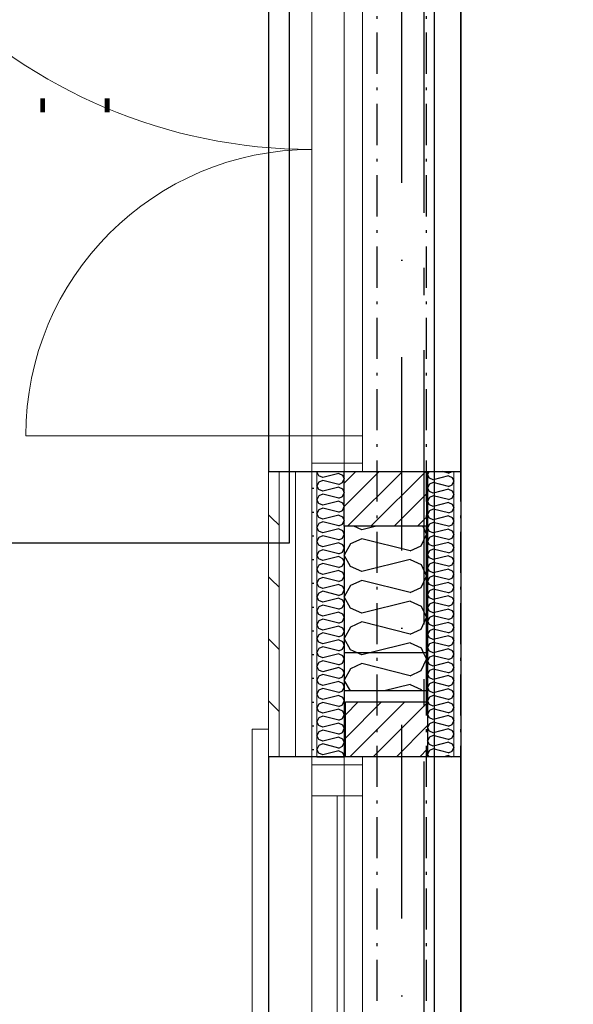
# Model space of a CAD drawing. Header units: millimetres. Extents: x -173281 to 144469, y -85977 to 83288.
# Tile 82 of 88: x -78410 to -77400, y -31208 to -29413. Entities that reach past the tile are written whole.
import ezdxf
from ezdxf.enums import TextEntityAlignment as Align

# ---------------------------------------------------------------- set-up
doc = ezdxf.new("R2010")
doc.units = ezdxf.units.MM
doc.header["$LTSCALE"] = 0.5
doc.header["$MEASUREMENT"] = 0
for name, pattern in [('Akselinje', [1500, 1000, -200, 100, -200]), ('Over snittplan', [260, 150, -50, 10, -50]), ('PLINE', [0]), ('Prikk & stiplet', [1340.555525, 705.555534, -352.777767, 0, -282.222223])]:
    doc.linetypes.add(name, pattern=pattern)
for name, color, linetype in [('222- Søyler  (Skravur)(Nye konstruksjoner)', 7, 'Continuous'), ('222- Søyler (Nye konstruksjoner)', 7, 'Continuous'), ('223- Bjelker(Nye konstruksjoner)', 7, 'Continuous'), ('232- Ikke-bærende yttervegger', 7, 'Continuous'), ('232- Ikke-bærende yttervegger (Skravur)', 7, 'Continuous'), ('232- Ikke-bærende yttervegger (Skravur)(Nye konstruksjoner)', 7, 'Continuous'), ('232- Ikke-bærende yttervegger(Nye konstruksjoner)', 7, 'Continuous'), ('235- Utvendig kledning og overflate (Skravur)(Nye konstruksjoner)', 7, 'Continuous'), ('244- Vinduer_ dører_ foldevegger(Nye konstruksjoner)', 7, 'Continuous'), ('252- Gulv på grunn_ bunnplate', 7, 'Continuous'), ('252- Gulv på grunn_ bunnplate(Nye konstruksjoner)', 7, 'Continuous'), ('256- Faste himlinger og overflatebehandling(Nye konstruksjoner)', 7, 'Continuous'), ('82-- Modullinjer', 7, 'Continuous'), ('852- Teknisk_symbolsk informasjon_ bygning(Nye konstruksjoner)', 7, 'Continuous'), ('862- M___Nettoareal(Nye konstruksjoner)', 7, 'Continuous'), ('862- M___Nettoareal(Polylinje)(Nye konstruksjoner)', 7, 'Continuous'), ('862- M___Nettoareal(Tekst)(Nye konstruksjoner)', 7, 'Continuous')]:
    doc.layers.add(name, color=color, linetype=linetype)
for name, color, linetype, lineweight in [('234- Vinduer_ dører_ porter(Nye konstruksjoner)', 7, 'Continuous', 0), ('235- Utvendig kledning og overflate(Nye konstruksjoner)', 7, 'Continuous', 0), ('236- Innvendig kledning og overflate(Nye konstruksjoner)', 7, 'Continuous', 0)]:
    doc.layers.add(name, color=color, linetype=linetype, lineweight=lineweight)
doc.styles.add('GENERATED_STYLE_1', font='arial.ttf')
doc.styles.add('GENERATED_STYLE_2', font='arial.ttf')
pattern_1 = [(45, (0, 0), (-21.213203, 21.213203), [])]

# ---------------------------------------------------------------- blocks, each defined once
blk = doc.blocks.new('Musikkrom_A-135_1', base_point=(-73219, -33558.4))
at = {"layer": '862- M___Nettoareal(Polylinje)(Nye konstruksjoner)', "flags": 128}
blk.add_lwpolyline([(-77605.7, -31721.9), (-77588.2, -31721.9), (-77578.2, -31731.9), (-77578.2, -31901.9), (-77588.2, -31911.9), (-77605.7, -31911.9), (-77605.7, -35321.9), (-77588.2, -35321.9), (-77578.2, -35331.9), (-77578.2, -35501.9), (-77588.2, -35511.9), (-77605.7, -35511.9), (-77605.7, -38799.4), (-76398.2, -38799.4), (-68823.2, -38799.4), (-68823.2, -28446.9), (-77605.7, -28446.9)], close=True, dxfattribs=at)
at = {"layer": '862- M___Nettoareal(Tekst)(Nye konstruksjoner)', "style": 'GENERATED_STYLE_1'}
for tag, height, p in [('DUMMY_862', 150, (-73336.8, -33061.2)), ('ROOM_NAME', 150, (-73336.8, -34089.8)), ('DUMMY_861', 100, (-73494, -33689.6)), ('ROOM_NUMBER', 100, (-73494, -34078.4)), ('DUMMY_863', 100, (-73101.1, -34055.6))]:
    blk.add_attdef(tag, text='', height=height, rotation=90, dxfattribs=at).set_placement(p, align=Align.TOP_LEFT)
blk = doc.blocks.new('*X380')
at = {"layer": '232- Ikke-bærende yttervegger (Skravur)', "linetype": 'PLINE'}
for p, q in [((-77786.3, -30571.3), (-77795.8, -30566.9)), ((-77769, -30566.9), (-77786.3, -30571.3)), ((-77678, -30599.9), (-77668.2, -30579.2)), ((-77674, -30566.9), (-77668.2, -30579.2)), ((-77806.6, -30596.4), (-77818.2, -30617.2)), ((-77786.3, -30587.2), (-77806.6, -30596.4)), ((-77698.3, -30609.2), (-77786.3, -30587.2)), ((-77698.3, -30609.2), (-77678, -30599.9)), ((-77807.1, -30636.9), (-77818.2, -30617.2)), ((-77698.3, -30625.1), (-77745.4, -30636.9)), ((-77698.3, -30625.1), (-77678, -30634.4)), ((-77678, -30634.4), (-77676.8, -30636.9))]:
    blk.add_line(p, q, dxfattribs=at)
blk = doc.blocks.new('*X612')
at = {"layer": '235- Utvendig kledning og overflate (Skravur)(Nye konstruksjoner)', "linetype": 'PLINE'}
for p, q in [((-77867.7, -30236.9), (-77868.2, -30237.8)), ((-77864.3, -30244.7), (-77868.2, -30237.8)), ((-77828.2, -30240.4), (-77857.5, -30247.8)), ((-77828.2, -30240.4), (-77821.4, -30243.5)), ((-77864.3, -30256.2), (-77868.2, -30263.1)), ((-77857.5, -30247.8), (-77864.3, -30244.7)), ((-77857.5, -30253.1), (-77864.3, -30256.2)), ((-77828.2, -30260.4), (-77857.5, -30253.1)), ((-77828.2, -30260.4), (-77821.4, -30257.3)), ((-77821.4, -30243.5), (-77818.2, -30250.4)), ((-77821.4, -30257.3), (-77818.2, -30250.4)), ((-77864.3, -30270), (-77868.2, -30263.1)), ((-77857.5, -30273.1), (-77864.3, -30270)), ((-77828.2, -30265.7), (-77857.5, -30273.1)), ((-77828.2, -30265.7), (-77821.4, -30268.8)), ((-77821.4, -30268.8), (-77818.2, -30275.7)), ((-77821.4, -30282.6), (-77818.2, -30275.7)), ((-77864.3, -30281.5), (-77868.2, -30288.4)), ((-77864.3, -30295.3), (-77868.2, -30288.4)), ((-77857.5, -30278.4), (-77864.3, -30281.5)), ((-77857.5, -30298.3), (-77864.3, -30295.3)), ((-77828.2, -30285.7), (-77857.5, -30278.4)), ((-77828.2, -30291), (-77857.5, -30298.3)), ((-77828.2, -30285.7), (-77821.4, -30282.6)), ((-77828.2, -30291), (-77821.4, -30294.1)), ((-77821.4, -30294.1), (-77818.2, -30301)), ((-77864.3, -30306.7), (-77868.2, -30313.7)), ((-77857.5, -30303.7), (-77864.3, -30306.7)), ((-77828.2, -30311), (-77857.5, -30303.7)), ((-77828.2, -30311), (-77821.4, -30307.9)), ((-77821.4, -30307.9), (-77818.2, -30301)), ((-77864.3, -30320.6), (-77868.2, -30313.7)), ((-77857.5, -30323.6), (-77864.3, -30320.6)), ((-77857.5, -30329), (-77864.3, -30332)), ((-77828.2, -30316.3), (-77857.5, -30323.6)), ((-77828.2, -30336.3), (-77857.5, -30329)), ((-77828.2, -30316.3), (-77821.4, -30319.4)), ((-77821.4, -30319.4), (-77818.2, -30326.3)), ((-77821.4, -30333.2), (-77818.2, -30326.3)), ((-77864.3, -30332), (-77868.2, -30338.9)), ((-77864.3, -30345.9), (-77868.2, -30338.9)), ((-77857.5, -30348.9), (-77864.3, -30345.9)), ((-77828.2, -30341.6), (-77857.5, -30348.9)), ((-77828.2, -30336.3), (-77821.4, -30333.2)), ((-77828.2, -30341.6), (-77821.4, -30344.7)), ((-77821.4, -30344.7), (-77818.2, -30351.6)), ((-77864.3, -30357.3), (-77868.2, -30364.2)), ((-77864.3, -30371.1), (-77868.2, -30364.2)), ((-77857.5, -30354.2), (-77864.3, -30357.3)), ((-77828.2, -30361.6), (-77857.5, -30354.2)), ((-77828.2, -30366.9), (-77857.5, -30374.2)), ((-77828.2, -30361.6), (-77821.4, -30358.5)), ((-77828.2, -30366.9), (-77821.4, -30370)), ((-77821.4, -30358.5), (-77818.2, -30351.6)), ((-77864.3, -30382.6), (-77868.2, -30389.5)), ((-77857.5, -30374.2), (-77864.3, -30371.1)), ((-77857.5, -30379.5), (-77864.3, -30382.6)), ((-77828.2, -30386.9), (-77857.5, -30379.5)), ((-77828.2, -30386.9), (-77821.4, -30383.8)), ((-77821.4, -30370), (-77818.2, -30376.9)), ((-77821.4, -30383.8), (-77818.2, -30376.9)), ((-77864.3, -30396.4), (-77868.2, -30389.5)), ((-77857.5, -30399.5), (-77864.3, -30396.4)), ((-77828.2, -30392.2), (-77857.5, -30399.5)), ((-77828.2, -30392.2), (-77821.4, -30395.3)), ((-77821.4, -30395.3), (-77818.2, -30402.2)), ((-77821.4, -30409.1), (-77818.2, -30402.2)), ((-77864.3, -30407.9), (-77868.2, -30414.8)), ((-77864.3, -30421.7), (-77868.2, -30414.8)), ((-77857.5, -30404.8), (-77864.3, -30407.9)), ((-77828.2, -30412.2), (-77857.5, -30404.8)), ((-77828.2, -30417.5), (-77857.5, -30424.8)), ((-77828.2, -30412.2), (-77821.4, -30409.1)), ((-77828.2, -30417.5), (-77821.4, -30420.6)), ((-77821.4, -30420.6), (-77818.2, -30427.5)), ((-77864.3, -30433.2), (-77868.2, -30440.1)), ((-77857.5, -30424.8), (-77864.3, -30421.7)), ((-77857.5, -30430.1), (-77864.3, -30433.2)), ((-77828.2, -30437.5), (-77857.5, -30430.1)), ((-77828.2, -30437.5), (-77821.4, -30434.4)), ((-77821.4, -30434.4), (-77818.2, -30427.5)), ((-77864.3, -30447), (-77868.2, -30440.1)), ((-77857.5, -30450.1), (-77864.3, -30447)), ((-77857.5, -30455.4), (-77864.3, -30458.5)), ((-77828.2, -30442.8), (-77857.5, -30450.1)), ((-77828.2, -30462.8), (-77857.5, -30455.4)), ((-77828.2, -30442.8), (-77821.4, -30445.9)), ((-77821.4, -30445.9), (-77818.2, -30452.8)), ((-77821.4, -30459.7), (-77818.2, -30452.8)), ((-77864.3, -30458.5), (-77868.2, -30465.4)), ((-77864.3, -30472.3), (-77868.2, -30465.4)), ((-77857.5, -30475.4), (-77864.3, -30472.3)), ((-77828.2, -30468.1), (-77857.5, -30475.4)), ((-77828.2, -30462.8), (-77821.4, -30459.7)), ((-77828.2, -30468.1), (-77821.4, -30471.1)), ((-77821.4, -30471.1), (-77818.2, -30478.1)), ((-77864.3, -30483.8), (-77868.2, -30490.7)), ((-77864.3, -30497.6), (-77868.2, -30490.7)), ((-77857.5, -30480.7), (-77864.3, -30483.8)), ((-77828.2, -30488), (-77857.5, -30480.7)), ((-77828.2, -30488), (-77821.4, -30485)), ((-77821.4, -30485), (-77818.2, -30478.1)), ((-77864.3, -30509.1), (-77868.2, -30516)), ((-77857.5, -30500.7), (-77864.3, -30497.6)), ((-77857.5, -30506), (-77864.3, -30509.1)), ((-77828.2, -30493.4), (-77857.5, -30500.7)), ((-77828.2, -30513.3), (-77857.5, -30506)), ((-77828.2, -30493.4), (-77821.4, -30496.4)), ((-77828.2, -30513.3), (-77821.4, -30510.3)), ((-77821.4, -30496.4), (-77818.2, -30503.3)), ((-77821.4, -30510.3), (-77818.2, -30503.3)), ((-77864.3, -30522.9), (-77868.2, -30516)), ((-77857.5, -30526), (-77864.3, -30522.9)), ((-77828.2, -30518.7), (-77857.5, -30526)), ((-77828.2, -30518.7), (-77821.4, -30521.7)), ((-77821.4, -30521.7), (-77818.2, -30528.6)), ((-77864.3, -30534.4), (-77868.2, -30541.3)), ((-77864.3, -30548.2), (-77868.2, -30541.3)), ((-77857.5, -30531.3), (-77864.3, -30534.4)), ((-77828.2, -30538.6), (-77857.5, -30531.3)), ((-77828.2, -30543.9), (-77857.5, -30551.3)), ((-77828.2, -30538.6), (-77821.4, -30535.5)), ((-77828.2, -30543.9), (-77821.4, -30547)), ((-77821.4, -30535.5), (-77818.2, -30528.6)), ((-77864.3, -30559.7), (-77868.2, -30566.6)), ((-77857.5, -30551.3), (-77864.3, -30548.2)), ((-77857.5, -30556.6), (-77864.3, -30559.7)), ((-77828.2, -30563.9), (-77857.5, -30556.6)), ((-77828.2, -30563.9), (-77821.4, -30560.8)), ((-77821.4, -30547), (-77818.2, -30553.9)), ((-77821.4, -30560.8), (-77818.2, -30553.9)), ((-77864.3, -30573.5), (-77868.2, -30566.6)), ((-77857.5, -30576.6), (-77864.3, -30573.5)), ((-77857.5, -30581.9), (-77864.3, -30585)), ((-77828.2, -30569.2), (-77857.5, -30576.6)), ((-77828.2, -30589.2), (-77857.5, -30581.9)), ((-77828.2, -30569.2), (-77821.4, -30572.3)), ((-77821.4, -30572.3), (-77818.2, -30579.2)), ((-77821.4, -30586.1), (-77818.2, -30579.2)), ((-77864.3, -30585), (-77868.2, -30591.9)), ((-77864.3, -30598.8), (-77868.2, -30591.9)), ((-77857.5, -30601.9), (-77864.3, -30598.8)), ((-77828.2, -30594.5), (-77857.5, -30601.9)), ((-77828.2, -30589.2), (-77821.4, -30586.1)), ((-77828.2, -30594.5), (-77821.4, -30597.6)), ((-77821.4, -30597.6), (-77818.2, -30604.5)), ((-77864.3, -30610.3), (-77868.2, -30617.2)), ((-77864.3, -30624.1), (-77868.2, -30617.2)), ((-77857.5, -30607.2), (-77864.3, -30610.3)), ((-77828.2, -30614.5), (-77857.5, -30607.2)), ((-77828.2, -30614.5), (-77821.4, -30611.4)), ((-77821.4, -30611.4), (-77818.2, -30604.5)), ((-77864.3, -30635.6), (-77868.2, -30642.5)), ((-77857.5, -30627.2), (-77864.3, -30624.1)), ((-77857.5, -30632.5), (-77864.3, -30635.6)), ((-77828.2, -30619.8), (-77857.5, -30627.2)), ((-77828.2, -30639.8), (-77857.5, -30632.5)), ((-77828.2, -30619.8), (-77821.4, -30622.9)), ((-77821.4, -30622.9), (-77818.2, -30629.8)), ((-77821.4, -30636.7), (-77818.2, -30629.8)), ((-77864.3, -30649.4), (-77868.2, -30642.5)), ((-77857.5, -30652.4), (-77864.3, -30649.4)), ((-77828.2, -30645.1), (-77857.5, -30652.4)), ((-77828.2, -30639.8), (-77821.4, -30636.7)), ((-77828.2, -30645.1), (-77821.4, -30648.2)), ((-77821.4, -30648.2), (-77818.2, -30655.1)), ((-77864.3, -30660.8), (-77868.2, -30667.8)), ((-77864.3, -30674.7), (-77868.2, -30667.8)), ((-77857.5, -30657.8), (-77864.3, -30660.8)), ((-77828.2, -30665.1), (-77857.5, -30657.8)), ((-77828.2, -30670.4), (-77857.5, -30677.7)), ((-77828.2, -30665.1), (-77821.4, -30662)), ((-77828.2, -30670.4), (-77821.4, -30673.5)), ((-77821.4, -30662), (-77818.2, -30655.1)), ((-77864.3, -30686.1), (-77868.2, -30693)), ((-77857.5, -30677.7), (-77864.3, -30674.7)), ((-77857.5, -30683.1), (-77864.3, -30686.1)), ((-77828.2, -30690.4), (-77857.5, -30683.1)), ((-77828.2, -30690.4), (-77821.4, -30687.3)), ((-77821.4, -30673.5), (-77818.2, -30680.4)), ((-77821.4, -30687.3), (-77818.2, -30680.4)), ((-77864.3, -30700), (-77868.2, -30693)), ((-77857.5, -30703), (-77864.3, -30700)), ((-77828.2, -30695.7), (-77857.5, -30703)), ((-77828.2, -30695.7), (-77821.4, -30698.8)), ((-77821.4, -30698.8), (-77818.2, -30705.7)), ((-77821.4, -30712.6), (-77818.2, -30705.7)), ((-77864.3, -30711.4), (-77868.2, -30718.3)), ((-77864.3, -30725.2), (-77868.2, -30718.3)), ((-77857.5, -30708.3), (-77864.3, -30711.4)), ((-77857.5, -30728.3), (-77864.3, -30725.2)), ((-77828.2, -30715.7), (-77857.5, -30708.3)), ((-77828.2, -30721), (-77857.5, -30728.3)), ((-77828.2, -30715.7), (-77821.4, -30712.6)), ((-77828.2, -30721), (-77821.4, -30724.1)), ((-77821.4, -30724.1), (-77818.2, -30731)), ((-77864.3, -30736.7), (-77868.2, -30743.6)), ((-77864.3, -30750.5), (-77868.2, -30743.6)), ((-77857.5, -30733.6), (-77864.3, -30736.7)), ((-77828.2, -30741), (-77857.5, -30733.6)), ((-77828.2, -30741), (-77821.4, -30737.9)), ((-77821.4, -30737.9), (-77818.2, -30731)), ((-77857.5, -30753.6), (-77864.3, -30750.5)), ((-77828.2, -30746.3), (-77857.5, -30753.6)), ((-77828.2, -30746.3), (-77821.4, -30749.4)), ((-77821.4, -30749.4), (-77818.2, -30756.3)), ((-77818.5, -30756.9), (-77818.2, -30756.3))]:
    blk.add_line(p, q, dxfattribs=at)
blk = doc.blocks.new('Vindustempel[63]', base_point=(-77818.2, -31216.9))
at = {"layer": '852- Teknisk_symbolsk informasjon_ bygning(Nye konstruksjoner)', "char_height": 75, "attachment_point": 1, "rotation": 90, "style": 'GENERATED_STYLE_1'}
for s, insert in [('\\A1;{\\pql;\\pt0,50;\\fArial|b0|i0|c0|p0;\\W1.000000;x2\xa0390\\fArial|b0|i0|c0|p0;\\W1.000000;\\A1{\\H.66x;\\S^  ;}\\fArial|b0|i0|c0|p0;\\W1.000000;\\fArial|b0|i0|c0|p0;\\W1.000000;\\A1{\\H.66x;\\S^  ;}}', (-78683.2, -31145.5)), ('\\A1;{\\pql;\\pt0,50;\\fArial|b0|i0|c0|p0;\\W1.000000;890\\fArial|b0|i0|c0|p0;\\W1.000000;\\A1{\\H.66x;\\S^  ;}\\fArial|b0|i0|c0|p0;\\W1.000000;\\fArial|b0|i0|c0|p0;\\W1.000000;\\A1{\\H.66x;\\S^  ;}}', (-78683.2, -31317.1)), ('\\A1;{\\pql;\\pt0,50;\\fArial|b0|i0|c0|p0;\\W1.000000;850\\fArial|b0|i0|c0|p0;\\W1.000000;\\A1{\\H.66x;\\S^  ;}\\fArial|b0|i0|c0|p0;\\W1.000000;\\fArial|b0|i0|c0|p0;\\W1.000000;\\A1{\\H.66x;\\S^  ;}}', (-78565.3, -31317.1))]:
    blk.add_mtext(s, dxfattribs=dict(at, insert=insert))
at = {"layer": '852- Teknisk_symbolsk informasjon_ bygning(Nye konstruksjoner)', "style": 'GENERATED_STYLE_1'}
for tag, p in [('DUMMY_233', (-78700.3, -30836.7)), ('DUMMY_234', (-78582.4, -31145.5)), ('DUMMY_236', (-78464.6, -31317.1)), ('DUMMY_238', (-78346.7, -31334.3)), ('DUMMY_240', (-78228.9, -31334.3)), ('DUMMY_235', (-78464.6, -31597.2)), ('DUMMY_237', (-78346.7, -31597.2)), ('DUMMY_239', (-78228.9, -31597.2)), ('strUnitPrefix', (-78700.3, -31614.3)), ('strSillPrefix', (-78582.4, -31614.3))]:
    blk.add_attdef(tag, text='', height=75, rotation=90, dxfattribs=at).set_placement(p, align=Align.TOP_LEFT)
at = {"layer": '852- Teknisk_symbolsk informasjon_ bygning(Nye konstruksjoner)', "style": 'GENERATED_STYLE_2'}
blk.add_attdef('AC_WIDO_ID', text='', height=100, rotation=90, dxfattribs=at).set_placement((-78700.3, -31184.3), align=Align.BOTTOM_CENTER)
blk = doc.blocks.new('Vindu[62]')
at = {"layer": '234- Vinduer_ dører_ porter(Nye konstruksjoner)', "linetype": 'PLINE'}
for p, q in [((-77986.2, -31726.9), (-77986.2, -30706.9)), ((-77986.2, -30706.9), (-77956.2, -30706.9)), ((-77956.2, -31676.9), (-77956.2, -30756.9)), ((-77877.2, -30771.9), (-77877.2, -30756.9)), ((-77818.2, -31676.9), (-77818.2, -30756.9)), ((-77785.2, -30756.9), (-77785.2, -30771.9)), ((-77877.2, -30827.9), (-77877.2, -30771.9)), ((-77785.2, -30771.9), (-77877.2, -30771.9)), ((-77785.2, -30771.9), (-77785.2, -30827.9)), ((-77785.2, -30827.9), (-77877.2, -30827.9)), ((-77877.2, -31605.9), (-77877.2, -30827.9)), ((-77831.2, -31605.9), (-77831.2, -30827.9)), ((-77785.2, -30827.9), (-77785.2, -31605.9))]:
    blk.add_line(p, q, dxfattribs=at)
at = {"layer": '235- Utvendig kledning og overflate(Nye konstruksjoner)', "linetype": 'PLINE'}
for p, q in [((-77956.2, -30756.9), (-77956.2, -30706.9)), ((-77956.2, -30756.9), (-77937.2, -30756.9)), ((-77937.2, -30756.9), (-77907.2, -30756.9)), ((-77907.2, -30756.9), (-77877.2, -30756.9)), ((-77877.2, -30756.9), (-77868.2, -30756.9)), ((-77877.2, -30756.9), (-77868.2, -30756.9))]:
    blk.add_line(p, q, dxfattribs=at)
at = {"layer": '244- Vinduer_ dører_ foldevegger(Nye konstruksjoner)', "linetype": 'PLINE'}
blk.add_line((-77868.2, -30756.9), (-77818.2, -30756.9), dxfattribs=at)
blk.add_line((-77868.2, -30756.9), (-77818.2, -30756.9), dxfattribs=at)
at = {"layer": '852- Teknisk_symbolsk informasjon_ bygning(Nye konstruksjoner)'}
ref = blk.add_blockref('Vindustempel[63]', (-77818.2, -31216.9), dxfattribs=at)
ref.add_attrib('AC_WIDO_ID', 'VA-07', dxfattribs={"color": 7, "height": 100, "rotation": 90, "style": 'GENERATED_STYLE_2'}).set_placement((-78700.3, -31184.3), align=Align.BOTTOM_CENTER)
ref.add_attrib('strUnitPrefix', 'BxH:', dxfattribs={"color": 7, "height": 75, "rotation": 90, "style": 'GENERATED_STYLE_1'}).set_placement((-78700.3, -31614.3), align=Align.TOP_LEFT)
ref.add_attrib('strSillPrefix', 'Bh.:', dxfattribs={"color": 7, "height": 75, "rotation": 90, "style": 'GENERATED_STYLE_1'}).set_placement((-78582.4, -31614.3), align=Align.TOP_LEFT)
ref.add_attrib('DUMMY_238', '-', dxfattribs={"color": 7, "height": 75, "rotation": 90, "style": 'GENERATED_STYLE_1'}).set_placement((-78346.7, -31334.3), align=Align.TOP_LEFT)
ref.add_attrib('DUMMY_240', '-', dxfattribs={"color": 7, "height": 75, "rotation": 90, "style": 'GENERATED_STYLE_1'}).set_placement((-78228.9, -31334.3), align=Align.TOP_LEFT)
blk = doc.blocks.new('Dørstempel[70]', base_point=(-77818.2, -29426.9))
at = {"layer": '852- Teknisk_symbolsk informasjon_ bygning(Nye konstruksjoner)', "char_height": 75, "attachment_point": 1, "rotation": 90, "style": 'GENERATED_STYLE_1'}
for s, insert in [('\\A1;{\\pql;\\pt0,50;\\fArial|b0|i0|c0|p0;\\W1.000000;x2\xa0090\\fArial|b0|i0|c0|p0;\\W1.000000;\\A1{\\H.66x;\\S^  ;}\\fArial|b0|i0|c0|p0;\\W1.000000;\\fArial|b0|i0|c0|p0;\\W1.000000;\\A1{\\H.66x;\\S^  ;}}', (-78633.2, -29312.6)), ('\\A1;{\\pql;\\pt0,50;\\fArial|b0|i0|c0|p0;\\W1.000000;1\xa0590\\fArial|b0|i0|c0|p0;\\W1.000000;\\A1{\\H.66x;\\S^  ;}\\fArial|b0|i0|c0|p0;\\W1.000000;\\fArial|b0|i0|c0|p0;\\W1.000000;\\A1{\\H.66x;\\S^  ;}}', (-78633.2, -29570))]:
    blk.add_mtext(s, dxfattribs=dict(at, insert=insert))
at = {"layer": '852- Teknisk_symbolsk informasjon_ bygning(Nye konstruksjoner)', "style": 'GENERATED_STYLE_1'}
for tag, p in [('DUMMY_228', (-78650.3, -29003.8)), ('DUMMY_230', (-78532.4, -29570)), ('DUMMY_232', (-78414.6, -29587.2)), ('DUMMY_234', (-78296.7, -29587.2))]:
    blk.add_attdef(tag, text='', height=75, rotation=90, dxfattribs=at).set_placement(p, align=Align.TOP_LEFT)
blk.add_attdef('AC_WIDO_ID', text='', height=100, rotation=90, dxfattribs=at).set_placement((-78650.3, -29394.4), align=Align.BOTTOM_CENTER)
for tag, p in [('strUnitPrefix', (-78650.3, -29644.3)), ('DUMMY_229', (-78532.4, -29627.2)), ('DUMMY_231', (-78414.6, -29627.2)), ('DUMMY_233', (-78296.7, -29627.2))]:
    blk.add_attdef(tag, text='', height=75, rotation=90, dxfattribs=at).set_placement(p, align=Align.TOP_RIGHT)
blk = doc.blocks.new('Dør tofløyet[36]')
at = {"layer": '234- Vinduer_ dører_ porter(Nye konstruksjoner)', "linetype": 'PLINE'}
for p, q in [((-77956.2, -30236.9), (-77956.2, -28616.9)), ((-77818.2, -30236.9), (-77818.2, -28616.9)), ((-77877.2, -30171.9), (-77877.2, -28681.9)), ((-77785.2, -28681.9), (-77785.2, -30171.9)), ((-77877.2, -30171.9), (-78399.2, -30171.9)), ((-77785.2, -30171.9), (-77877.2, -30171.9)), ((-77877.2, -30171.9), (-77877.2, -30221.9)), ((-77785.2, -30221.9), (-77785.2, -30171.9)), ((-77877.2, -30221.9), (-77877.2, -30236.9)), ((-77877.2, -30221.9), (-77785.2, -30221.9)), ((-77785.2, -30221.9), (-77785.2, -30236.9)), ((-77877.2, -30236.9), (-77785.2, -30236.9))]:
    blk.add_line(p, q, dxfattribs=at)
for centre, radius, start, end in [((-77877.2, -28681.9), 968, 180, 270), ((-77877.2, -30171.9), 522, 90, 180)]:
    blk.add_arc(centre, radius, start, end, dxfattribs=at)
at = {"layer": '235- Utvendig kledning og overflate(Nye konstruksjoner)', "linetype": 'PLINE'}
for p, q in [((-77956.2, -30236.9), (-77937.2, -30236.9)), ((-77937.2, -30236.9), (-77907.2, -30236.9)), ((-77907.2, -30236.9), (-77877.2, -30236.9)), ((-77877.2, -30236.9), (-77868.2, -30236.9)), ((-77877.2, -30236.9), (-77868.2, -30236.9))]:
    blk.add_line(p, q, dxfattribs=at)
at = {"layer": '244- Vinduer_ dører_ foldevegger(Nye konstruksjoner)', "linetype": 'PLINE'}
blk.add_line((-77868.2, -30236.9), (-77818.2, -30236.9), dxfattribs=at)
blk.add_line((-77868.2, -30236.9), (-77818.2, -30236.9), dxfattribs=at)
at = {"layer": '852- Teknisk_symbolsk informasjon_ bygning(Nye konstruksjoner)'}
ref = blk.add_blockref('Dørstempel[70]', (-77818.2, -29426.9), dxfattribs=at)
ref.add_attrib('AC_WIDO_ID', 'A-135.3', dxfattribs={"color": 7, "height": 100, "rotation": 90, "style": 'GENERATED_STYLE_1'}).set_placement((-78650.3, -29394.4), align=Align.BOTTOM_CENTER)
ref.add_attrib('strUnitPrefix', 'BxH:', dxfattribs={"color": 7, "height": 75, "rotation": 90, "style": 'GENERATED_STYLE_1'}).set_placement((-78650.3, -29644.3), align=Align.TOP_RIGHT)
ref.add_attrib('DUMMY_232', '-', dxfattribs={"color": 7, "height": 75, "rotation": 90, "style": 'GENERATED_STYLE_1'}).set_placement((-78414.6, -29587.2), align=Align.TOP_LEFT)
ref.add_attrib('DUMMY_234', '-', dxfattribs={"color": 7, "height": 75, "rotation": 90, "style": 'GENERATED_STYLE_1'}).set_placement((-78296.7, -29587.2), align=Align.TOP_LEFT)
blk = doc.blocks.new('*X1082')
at = {"layer": '232- Ikke-bærende yttervegger (Skravur)(Nye konstruksjoner)', "linetype": 'PLINE'}
for p, q in [((-77786.3, -30343.6), (-77801, -30336.9)), ((-77759.5, -30336.9), (-77786.3, -30343.6)), ((-77675.1, -30336.9), (-77668.2, -30351.6)), ((-77786.3, -30359.6), (-77806.6, -30368.8)), ((-77698.3, -30381.6), (-77786.3, -30359.6)), ((-77678, -30372.3), (-77668.2, -30351.6)), ((-77806.6, -30368.8), (-77818.2, -30389.5)), ((-77698.3, -30381.6), (-77678, -30372.3)), ((-77806.6, -30410.3), (-77818.2, -30389.5)), ((-77698.3, -30397.5), (-77786.3, -30419.5)), ((-77698.3, -30397.5), (-77678, -30406.7)), ((-77786.3, -30419.5), (-77806.6, -30410.3)), ((-77678, -30406.7), (-77668.2, -30427.5)), ((-77786.3, -30435.4), (-77806.6, -30444.7)), ((-77698.3, -30457.4), (-77786.3, -30435.4)), ((-77678, -30448.2), (-77668.2, -30427.5)), ((-77806.6, -30444.7), (-77818.2, -30465.4)), ((-77698.3, -30457.4), (-77678, -30448.2)), ((-77806.6, -30486.1), (-77818.2, -30465.4)), ((-77698.3, -30473.4), (-77786.3, -30495.4)), ((-77698.3, -30473.4), (-77678, -30482.6)), ((-77786.3, -30495.4), (-77806.6, -30486.1)), ((-77678, -30482.6), (-77668.2, -30503.3)), ((-77678, -30524.1), (-77668.2, -30503.3)), ((-77806.6, -30520.6), (-77818.2, -30541.3)), ((-77786.3, -30511.3), (-77806.6, -30520.6)), ((-77698.3, -30533.3), (-77786.3, -30511.3)), ((-77698.3, -30533.3), (-77678, -30524.1)), ((-77806.6, -30562), (-77818.2, -30541.3)), ((-77795.8, -30566.9), (-77806.6, -30562)), ((-77698.3, -30549.3), (-77769, -30566.9)), ((-77698.3, -30549.3), (-77678, -30558.5)), ((-77678, -30558.5), (-77674, -30566.9))]:
    blk.add_line(p, q, dxfattribs=at)
blk = doc.blocks.new('*X1101')
at = {"layer": '232- Ikke-bærende yttervegger (Skravur)(Nye konstruksjoner)', "linetype": 'PLINE'}
for p, q in [((-77663.1, -30236.9), (-77666.2, -30242.3)), ((-77627.8, -30239.8), (-77639.2, -30236.9)), ((-77627.8, -30239.8), (-77621.5, -30236.9)), ((-77662.5, -30249), (-77666.2, -30242.3)), ((-77656, -30251.9), (-77662.5, -30249)), ((-77656, -30257), (-77662.5, -30260)), ((-77627.8, -30244.9), (-77656, -30251.9)), ((-77627.8, -30264.1), (-77656, -30257)), ((-77627.8, -30244.9), (-77621.3, -30247.8)), ((-77621.3, -30247.8), (-77618.2, -30254.5)), ((-77621.3, -30261.1), (-77618.2, -30254.5)), ((-77662.5, -30260), (-77666.2, -30266.6)), ((-77662.5, -30273.2), (-77666.2, -30266.6)), ((-77656, -30276.2), (-77662.5, -30273.2)), ((-77627.8, -30269.2), (-77656, -30276.2)), ((-77627.8, -30264.1), (-77621.3, -30261.1)), ((-77627.8, -30269.2), (-77621.3, -30272.1)), ((-77621.3, -30272.1), (-77618.2, -30278.7)), ((-77662.5, -30284.3), (-77666.2, -30290.9)), ((-77662.5, -30297.5), (-77666.2, -30290.9)), ((-77656, -30281.3), (-77662.5, -30284.3)), ((-77627.8, -30288.3), (-77656, -30281.3)), ((-77627.8, -30293.4), (-77656, -30300.5)), ((-77627.8, -30288.3), (-77621.3, -30285.4)), ((-77627.8, -30293.4), (-77621.3, -30296.4)), ((-77621.3, -30285.4), (-77618.2, -30278.7)), ((-77662.5, -30308.5), (-77666.2, -30315.2)), ((-77656, -30300.5), (-77662.5, -30297.5)), ((-77656, -30305.6), (-77662.5, -30308.5)), ((-77627.8, -30312.6), (-77656, -30305.6)), ((-77627.8, -30312.6), (-77621.3, -30309.7)), ((-77621.3, -30296.4), (-77618.2, -30303)), ((-77621.3, -30309.7), (-77618.2, -30303)), ((-77662.5, -30321.8), (-77666.2, -30315.2)), ((-77656, -30324.8), (-77662.5, -30321.8)), ((-77656, -30329.9), (-77662.5, -30332.8)), ((-77627.8, -30317.7), (-77656, -30324.8)), ((-77627.8, -30336.9), (-77656, -30329.9)), ((-77627.8, -30317.7), (-77621.3, -30320.7)), ((-77621.3, -30320.7), (-77618.2, -30327.3)), ((-77621.3, -30333.9), (-77618.2, -30327.3)), ((-77662.5, -30332.8), (-77666.2, -30339.4)), ((-77662.5, -30346.1), (-77666.2, -30339.4)), ((-77656, -30349), (-77662.5, -30346.1)), ((-77627.8, -30342), (-77656, -30349)), ((-77627.8, -30336.9), (-77621.3, -30333.9)), ((-77627.8, -30342), (-77621.3, -30345)), ((-77621.3, -30345), (-77618.2, -30351.6)), ((-77662.5, -30357.1), (-77666.2, -30363.7)), ((-77662.5, -30370.4), (-77666.2, -30363.7)), ((-77656, -30354.1), (-77662.5, -30357.1)), ((-77627.8, -30361.2), (-77656, -30354.1)), ((-77627.8, -30366.3), (-77656, -30373.3)), ((-77627.8, -30361.2), (-77621.3, -30358.2)), ((-77627.8, -30366.3), (-77621.3, -30369.2)), ((-77621.3, -30358.2), (-77618.2, -30351.6)), ((-77662.5, -30381.4), (-77666.2, -30388)), ((-77656, -30373.3), (-77662.5, -30370.4)), ((-77656, -30378.4), (-77662.5, -30381.4)), ((-77627.8, -30385.5), (-77656, -30378.4)), ((-77627.8, -30385.5), (-77621.3, -30382.5)), ((-77621.3, -30369.2), (-77618.2, -30375.9)), ((-77621.3, -30382.5), (-77618.2, -30375.9)), ((-77662.5, -30394.6), (-77666.2, -30388)), ((-77656, -30397.6), (-77662.5, -30394.6)), ((-77656, -30402.7), (-77662.5, -30405.7)), ((-77627.8, -30390.6), (-77656, -30397.6)), ((-77627.8, -30409.7), (-77656, -30402.7)), ((-77627.8, -30390.6), (-77621.3, -30393.5)), ((-77621.3, -30393.5), (-77618.2, -30400.2)), ((-77621.3, -30406.8), (-77618.2, -30400.2)), ((-77662.5, -30405.7), (-77666.2, -30412.3)), ((-77662.5, -30418.9), (-77666.2, -30412.3)), ((-77656, -30421.9), (-77662.5, -30418.9)), ((-77627.8, -30414.8), (-77656, -30421.9)), ((-77627.8, -30409.7), (-77621.3, -30406.8)), ((-77627.8, -30414.8), (-77621.3, -30417.8)), ((-77621.3, -30417.8), (-77618.2, -30424.4)), ((-77662.5, -30429.9), (-77666.2, -30436.6)), ((-77662.5, -30443.2), (-77666.2, -30436.6)), ((-77656, -30427), (-77662.5, -30429.9)), ((-77627.8, -30434), (-77656, -30427)), ((-77627.8, -30434), (-77621.3, -30431.1)), ((-77621.3, -30431.1), (-77618.2, -30424.4)), ((-77662.5, -30454.2), (-77666.2, -30460.9)), ((-77656, -30446.2), (-77662.5, -30443.2)), ((-77656, -30451.3), (-77662.5, -30454.2)), ((-77627.8, -30439.1), (-77656, -30446.2)), ((-77627.8, -30458.3), (-77656, -30451.3)), ((-77627.8, -30439.1), (-77621.3, -30442.1)), ((-77627.8, -30458.3), (-77621.3, -30455.3)), ((-77621.3, -30442.1), (-77618.2, -30448.7)), ((-77621.3, -30455.3), (-77618.2, -30448.7)), ((-77662.5, -30467.5), (-77666.2, -30460.9)), ((-77656, -30470.4), (-77662.5, -30467.5)), ((-77627.8, -30463.4), (-77656, -30470.4)), ((-77627.8, -30463.4), (-77621.3, -30466.4)), ((-77621.3, -30466.4), (-77618.2, -30473)), ((-77621.3, -30479.6), (-77618.2, -30473)), ((-77662.5, -30478.5), (-77666.2, -30485.1)), ((-77662.5, -30491.8), (-77666.2, -30485.1)), ((-77656, -30475.5), (-77662.5, -30478.5)), ((-77656, -30494.7), (-77662.5, -30491.8)), ((-77627.8, -30482.6), (-77656, -30475.5)), ((-77627.8, -30487.7), (-77656, -30494.7)), ((-77627.8, -30482.6), (-77621.3, -30479.6)), ((-77627.8, -30487.7), (-77621.3, -30490.6)), ((-77621.3, -30490.6), (-77618.2, -30497.3)), ((-77662.5, -30502.8), (-77666.2, -30509.4)), ((-77662.5, -30516), (-77666.2, -30509.4)), ((-77656, -30499.8), (-77662.5, -30502.8)), ((-77627.8, -30506.9), (-77656, -30499.8)), ((-77627.8, -30506.9), (-77621.3, -30503.9)), ((-77621.3, -30503.9), (-77618.2, -30497.3)), ((-77662.5, -30527.1), (-77666.2, -30533.7)), ((-77656, -30519), (-77662.5, -30516)), ((-77656, -30524.1), (-77662.5, -30527.1)), ((-77627.8, -30512), (-77656, -30519)), ((-77627.8, -30531.1), (-77656, -30524.1)), ((-77627.8, -30512), (-77621.3, -30514.9)), ((-77627.8, -30531.1), (-77621.3, -30528.2)), ((-77621.3, -30514.9), (-77618.2, -30521.6)), ((-77621.3, -30528.2), (-77618.2, -30521.6)), ((-77662.5, -30540.3), (-77666.2, -30533.7)), ((-77656, -30543.3), (-77662.5, -30540.3)), ((-77627.8, -30536.3), (-77656, -30543.3)), ((-77627.8, -30536.3), (-77621.3, -30539.2)), ((-77621.3, -30539.2), (-77618.2, -30545.8)), ((-77621.3, -30552.5), (-77618.2, -30545.8)), ((-77662.5, -30551.4), (-77666.2, -30558)), ((-77662.5, -30564.6), (-77666.2, -30558)), ((-77656, -30548.4), (-77662.5, -30551.4)), ((-77627.8, -30555.4), (-77656, -30548.4)), ((-77627.8, -30560.5), (-77656, -30567.6)), ((-77627.8, -30555.4), (-77621.3, -30552.5)), ((-77627.8, -30560.5), (-77621.3, -30563.5)), ((-77621.3, -30563.5), (-77618.2, -30570.1)), ((-77662.5, -30575.6), (-77666.2, -30582.3)), ((-77662.5, -30588.9), (-77666.2, -30582.3)), ((-77656, -30567.6), (-77662.5, -30564.6)), ((-77656, -30572.7), (-77662.5, -30575.6)), ((-77627.8, -30579.7), (-77656, -30572.7)), ((-77627.8, -30579.7), (-77621.3, -30576.8)), ((-77621.3, -30576.8), (-77618.2, -30570.1)), ((-77662.5, -30599.9), (-77666.2, -30606.5)), ((-77656, -30591.9), (-77662.5, -30588.9)), ((-77656, -30597), (-77662.5, -30599.9)), ((-77627.8, -30584.8), (-77656, -30591.9)), ((-77627.8, -30604), (-77656, -30597)), ((-77627.8, -30584.8), (-77621.3, -30587.8)), ((-77621.3, -30587.8), (-77618.2, -30594.4)), ((-77621.3, -30601), (-77618.2, -30594.4)), ((-77662.5, -30613.2), (-77666.2, -30606.5)), ((-77656, -30616.1), (-77662.5, -30613.2)), ((-77627.8, -30609.1), (-77656, -30616.1)), ((-77627.8, -30604), (-77621.3, -30601)), ((-77627.8, -30609.1), (-77621.3, -30612.1)), ((-77621.3, -30612.1), (-77618.2, -30618.7)), ((-77662.5, -30624.2), (-77666.2, -30630.8)), ((-77662.5, -30637.5), (-77666.2, -30630.8)), ((-77656, -30621.2), (-77662.5, -30624.2)), ((-77627.8, -30628.3), (-77656, -30621.2)), ((-77627.8, -30633.4), (-77656, -30640.4)), ((-77627.8, -30628.3), (-77621.3, -30625.3)), ((-77627.8, -30633.4), (-77621.3, -30636.3)), ((-77621.3, -30625.3), (-77618.2, -30618.7)), ((-77662.5, -30648.5), (-77666.2, -30655.1)), ((-77656, -30640.4), (-77662.5, -30637.5)), ((-77656, -30645.5), (-77662.5, -30648.5)), ((-77627.8, -30652.6), (-77656, -30645.5)), ((-77627.8, -30652.6), (-77621.3, -30649.6)), ((-77621.3, -30636.3), (-77618.2, -30643)), ((-77621.3, -30649.6), (-77618.2, -30643)), ((-77662.5, -30661.7), (-77666.2, -30655.1)), ((-77656, -30664.7), (-77662.5, -30661.7)), ((-77656, -30669.8), (-77662.5, -30672.8)), ((-77627.8, -30657.7), (-77656, -30664.7)), ((-77627.8, -30676.8), (-77656, -30669.8)), ((-77627.8, -30657.7), (-77621.3, -30660.6)), ((-77621.3, -30660.6), (-77618.2, -30667.2)), ((-77621.3, -30673.9), (-77618.2, -30667.2)), ((-77662.5, -30672.8), (-77666.2, -30679.4)), ((-77662.5, -30686), (-77666.2, -30679.4)), ((-77656, -30689), (-77662.5, -30686)), ((-77627.8, -30681.9), (-77656, -30689)), ((-77627.8, -30676.8), (-77621.3, -30673.9)), ((-77627.8, -30681.9), (-77621.3, -30684.9)), ((-77621.3, -30684.9), (-77618.2, -30691.5)), ((-77662.5, -30697), (-77666.2, -30703.7)), ((-77662.5, -30710.3), (-77666.2, -30703.7)), ((-77656, -30694.1), (-77662.5, -30697)), ((-77627.8, -30701.1), (-77656, -30694.1)), ((-77627.8, -30706.2), (-77656, -30713.3)), ((-77627.8, -30701.1), (-77621.3, -30698.2)), ((-77627.8, -30706.2), (-77621.3, -30709.2)), ((-77621.3, -30698.2), (-77618.2, -30691.5)), ((-77662.5, -30721.3), (-77666.2, -30728)), ((-77656, -30713.3), (-77662.5, -30710.3)), ((-77656, -30718.4), (-77662.5, -30721.3)), ((-77627.8, -30725.4), (-77656, -30718.4)), ((-77627.8, -30725.4), (-77621.3, -30722.4)), ((-77621.3, -30709.2), (-77618.2, -30715.8)), ((-77621.3, -30722.4), (-77618.2, -30715.8)), ((-77662.5, -30734.6), (-77666.2, -30728)), ((-77656, -30737.5), (-77662.5, -30734.6)), ((-77656, -30742.6), (-77662.5, -30745.6)), ((-77627.8, -30730.5), (-77656, -30737.5)), ((-77627.8, -30749.7), (-77656, -30742.6)), ((-77627.8, -30730.5), (-77621.3, -30733.5)), ((-77621.3, -30733.5), (-77618.2, -30740.1)), ((-77621.3, -30746.7), (-77618.2, -30740.1)), ((-77662.5, -30745.6), (-77666.2, -30752.2)), ((-77663.5, -30756.9), (-77666.2, -30752.2)), ((-77627.8, -30754.8), (-77636.4, -30756.9)), ((-77627.8, -30749.7), (-77621.3, -30746.7)), ((-77627.8, -30754.8), (-77623.1, -30756.9))]:
    blk.add_line(p, q, dxfattribs=at)
blk = doc.blocks.new('Standard grid marker[179]', base_point=(-77673.2, 26434.4))
at = {"layer": '82-- Modullinjer', "linetype": 'Akselinje'}
blk.add_line((-77673.2, 26234.4), (-77673.2, -50374.4), dxfattribs=at)
at = {"layer": '82-- Modullinjer', "style": 'GENERATED_STYLE_2'}
for tag, p in [('AC_MarkerText_1_0', (-77800.7, 26644.4)), ('AC_MarkerText_1_1', (-77800.7, -50864.4))]:
    blk.add_attdef(tag, text='', height=175, rotation=90, dxfattribs=at).set_placement(p, align=Align.TOP_CENTER)

msp = doc.modelspace()

# ---------------------------------------------------------------- hatches: boundary and pattern name
at = {"layer": '222- Søyler  (Skravur)(Nye konstruksjoner)', "linetype": 'Continuous'}
h = msp.add_hatch(dxfattribs=at)
h.set_pattern_fill('Skrålinjer_1', color=256, style=0, pattern_type=2)
h.set_pattern_definition(pattern_1)
h.paths.add_polyline_path([(-77668.2, -30236.9), (-77818.2, -30236.9), (-77818.2, -30336.9), (-77668.2, -30336.9)])
h = msp.add_hatch(dxfattribs=at)
h.set_pattern_fill('Skrålinjer_1', color=256, style=0, pattern_type=2)
h.set_pattern_definition(pattern_1)
h.paths.add_polyline_path([(-77666.2, -30656.9), (-77816.2, -30656.9), (-77816.2, -30756.9), (-77666.2, -30756.9)])
at = {"layer": '232- Ikke-bærende yttervegger (Skravur)(Nye konstruksjoner)', "linetype": 'Continuous'}
msp.add_hatch(color=256, dxfattribs=at).paths.add_polyline_path([(-77666.2, -30236.9), (-77668.2, -30236.9), (-77668.2, -30656.9), (-77666.2, -30656.9)])
h = msp.add_hatch(dxfattribs=at)
h.set_pattern_fill('Gips', color=256, style=0, pattern_type=2)
h.set_pattern_definition([(270, (0, 0), (86.60254, 0), [0, -50]), (270, (43.3, -25), (86.60254, 0), [0, -50])])
h.paths.add_polyline_path([(-77618.2, -30756.9), (-77605.7, -30756.9), (-77605.7, -30236.9), (-77618.2, -30236.9)])
at = {"layer": '235- Utvendig kledning og overflate (Skravur)(Nye konstruksjoner)', "linetype": 'Continuous'}
h = msp.add_hatch(dxfattribs=at)
h.set_pattern_fill('Skrålinjer_2', color=256, style=0, pattern_type=2)
h.set_pattern_definition([(315, (0, 0), (56.56854, 56.56854), [80, 0])])
h.paths.add_polyline_path([(-77956.2, -30756.9), (-77937.2, -30756.9), (-77937.2, -30236.9), (-77956.2, -30236.9)])
h = msp.add_hatch(dxfattribs=at)
h.set_pattern_fill('Prikker_tett', color=256, style=0, pattern_type=2)
h.set_pattern_definition([(0, (0, 0), (0, 43.30127), [0, -25]), (0, (12.5, 21.65), (0, 43.30127), [0, -25])])
h.paths.add_polyline_path([(-77877.2, -30236.9), (-77877.2, -30756.9), (-77868.2, -30756.9), (-77868.2, -30236.9)])

# ---------------------------------------------------------------- linework, layer by layer
at = {"layer": '222- Søyler (Nye konstruksjoner)', "linetype": 'PLINE', "flags": 128}
for points in [[(-77668.2, -30236.9), (-77668.2, -30336.9), (-77818.2, -30336.9), (-77818.2, -30236.9)], [(-77666.2, -30656.9), (-77666.2, -30756.9), (-77816.2, -30756.9), (-77816.2, -30656.9)]]:
    msp.add_lwpolyline(points, close=True, dxfattribs=at)
at = {"layer": '223- Bjelker(Nye konstruksjoner)', "linetype": 'Over snittplan'}
for p, q in [((-77758.2, -31721.9), (-77758.2, -28311.9)), ((-77668.2, -31721.9), (-77668.2, -28311.9))]:
    msp.add_line(p, q, dxfattribs=at)
at = {"layer": '223- Bjelker(Nye konstruksjoner)', "linetype": 'Prikk & stiplet'}
msp.add_line((-77713.2, -31721.9), (-77713.2, -28311.9), dxfattribs=at)
at = {"layer": '232- Ikke-bærende yttervegger', "linetype": 'PLINE', "flags": 128}
for points in [[(-77668.2, -30336.9), (-77818.2, -30336.9)], [(-77818.2, -30336.9), (-77818.2, -30566.9)], [(-77668.2, -30566.9), (-77668.2, -30336.9)], [(-77818.2, -30566.9), (-77668.2, -30566.9)], [(-77818.2, -30566.9), (-77818.2, -30636.9)], [(-77668.2, -30636.9), (-77668.2, -30566.9)], [(-77818.2, -30636.9), (-77818.2, -30756.9)], [(-77668.2, -30636.9), (-77818.2, -30636.9)], [(-77668.2, -30656.9), (-77668.2, -30636.9)], [(-77816.2, -30756.9), (-77816.2, -30656.9)], [(-77816.2, -30656.9), (-77668.2, -30656.9)]]:
    msp.add_lwpolyline(points, dxfattribs=at)
at = {"layer": '232- Ikke-bærende yttervegger(Nye konstruksjoner)', "linetype": 'PLINE'}
msp.add_line((-77666.2, -30236.9), (-77666.2, -30656.9), dxfattribs=at)
at = {"layer": '232- Ikke-bærende yttervegger(Nye konstruksjoner)', "linetype": 'PLINE', "flags": 128}
for points in [[(-77956.2, -28616.9), (-77956.2, -30236.9)], [(-77605.7, -30236.9), (-77605.7, -28616.9)], [(-77956.2, -30236.9), (-77818.2, -30236.9)], [(-77818.2, -30236.9), (-77668.2, -30236.9)], [(-77668.2, -30236.9), (-77666.2, -30236.9)], [(-77666.2, -30236.9), (-77618.2, -30236.9)], [(-77618.2, -30236.9), (-77605.7, -30236.9)], [(-77818.2, -30336.9), (-77818.2, -30566.9)], [(-77668.2, -30566.9), (-77668.2, -30336.9)], [(-77668.2, -30336.9), (-77668.2, -30656.9)], [(-77818.2, -30756.9), (-77877.2, -30756.9), (-77956.2, -30756.9)], [(-77956.2, -30756.9), (-77956.2, -31676.9)], [(-77816.2, -30756.9), (-77818.2, -30756.9)], [(-77668.2, -30756.9), (-77816.2, -30756.9)], [(-77666.2, -30756.9), (-77668.2, -30756.9)], [(-77618.2, -30756.9), (-77666.2, -30756.9)], [(-77605.7, -30756.9), (-77618.2, -30756.9)], [(-77605.7, -31676.9), (-77605.7, -30756.9)]]:
    msp.add_lwpolyline(points, dxfattribs=at)
at = {"layer": '235- Utvendig kledning og overflate(Nye konstruksjoner)', "linetype": 'PLINE'}
for p, q in [((-77937.2, -30236.9), (-77937.2, -30756.9)), ((-77907.2, -30236.9), (-77907.2, -30756.9)), ((-77877.2, -30236.9), (-77877.2, -30756.9)), ((-77868.2, -30236.9), (-77868.2, -30756.9)), ((-77956.2, -30756.9), (-77956.2, -30706.9))]:
    msp.add_line(p, q, dxfattribs=at)
at = {"layer": '235- Utvendig kledning og overflate(Nye konstruksjoner)', "linetype": 'PLINE', "flags": 128}
for points in [[(-77956.2, -30236.9), (-77956.2, -30756.9)], [(-77818.2, -30756.9), (-77818.2, -30236.9)]]:
    msp.add_lwpolyline(points, dxfattribs=at)
at = {"layer": '236- Innvendig kledning og overflate(Nye konstruksjoner)', "linetype": 'PLINE'}
msp.add_line((-77618.2, -30756.9), (-77618.2, -30236.9), dxfattribs=at)
at = {"layer": '236- Innvendig kledning og overflate(Nye konstruksjoner)', "linetype": 'PLINE', "flags": 128}
msp.add_lwpolyline([(-77605.7, -30756.9), (-77605.7, -30236.9)], dxfattribs=at)
at = {"layer": '252- Gulv på grunn_ bunnplate', "linetype": 'PLINE', "flags": 128}
msp.add_lwpolyline([(-77653.7, -28236.4), (-76468.2, -28236.4), (-76468.2, -25956.9), (-68648.2, -25956.9), (-68648.2, -14971.9), (-68648.2, -14846.9), (-70768.2, -14846.9), (-70768.2, -11941.9), (-75053.7, -11941.9), (-75053.7, 2273.1), (-74818.2, 2273.1), (-74818.2, 4673.1), (-63042.7, 4673.1), (-63042.7, 2373.1), (-61492.7, 2373.1), (-61492.7, -15001.9), (-65023.2, -15001.9), (-65023.2, -14971.9), (-65037.7, -14971.9), (-65037.7, -25831.9), (-61478.2, -25831.9), (-61478.2, -37386.4), (-60337.7, -37386.4), (-60337.7, -41897.4), (-61487.7, -41897.4), (-61487.7, -43697.4), (-63278.2, -43697.4), (-63278.2, -41936.9), (-63428.2, -41936.9), (-63428.2, -43701.9), (-65168.2, -43701.9), (-65168.2, -43797.4), (-71027.7, -43797.4), (-71027.7, -44997.4), (-75013.7, -44997.4), (-75013.7, -43797.4), (-76238.2, -43797.4), (-76238.2, -38801.9), (-77653.7, -38801.9)], close=True, dxfattribs=at)
at = {"layer": '252- Gulv på grunn_ bunnplate(Nye konstruksjoner)', "linetype": 'PLINE', "flags": 128}
msp.add_lwpolyline([(-77918.2, -30366.9), (-77918.2, -28516.9), (-79118.2, -28516.9), (-79118.2, -30366.9)], close=True, dxfattribs=at)
at = {"layer": '256- Faste himlinger og overflatebehandling(Nye konstruksjoner)', "linetype": 'Over snittplan', "flags": 128}
msp.add_lwpolyline([(-77605.7, -31721.9), (-77605.7, -28446.9)], dxfattribs=at)

# ---------------------------------------------------------------- block references
at = {"layer": '232- Ikke-bærende yttervegger'}
msp.add_blockref('*X380', (0, 0), dxfattribs=at)
at = {"layer": '232- Ikke-bærende yttervegger(Nye konstruksjoner)'}
for name in ['*X1101', '*X1082']:
    msp.add_blockref(name, (0, 0), dxfattribs=at)
at = {"layer": '235- Utvendig kledning og overflate(Nye konstruksjoner)'}
msp.add_blockref('*X612', (0, 0), dxfattribs=at)
at = {"layer": '244- Vinduer_ dører_ foldevegger(Nye konstruksjoner)', "linetype": 'PLINE'}
for name in ['Dør tofløyet[36]', 'Vindu[62]']:
    msp.add_blockref(name, (0, 0), dxfattribs=at)
at = {"layer": '82-- Modullinjer', "linetype": 'PLINE'}
msp.add_blockref('Standard grid marker[179]', (-77673.2, 26434.4), dxfattribs=at)
at = {"layer": '862- M___Nettoareal(Nye konstruksjoner)', "linetype": 'Continuous'}
msp.add_blockref('Musikkrom_A-135_1', (-73219, -33558.4), dxfattribs=at)

doc.saveas('drawing.dxf')
